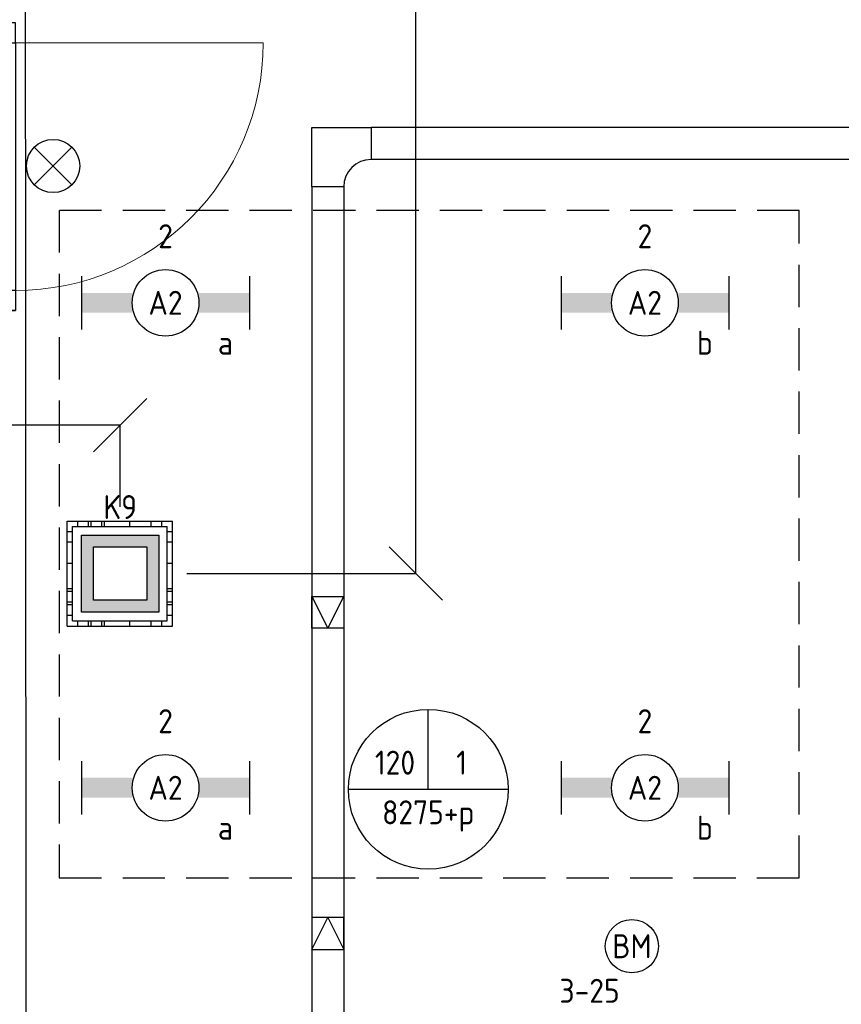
# Model space of a CAD drawing. Header units: millimetres. Extents: x -38031 to 110605, y -30229 to 92226.
# Tile 186 of 256: x 85805 to 88890, y 18366 to 22063. Entities that reach past the tile are written whole.
import ezdxf
from ezdxf.enums import TextEntityAlignment as Align

# ---------------------------------------------------------------- set-up
doc = ezdxf.new("R2010")
doc.units = ezdxf.units.MM
doc.header["$LTSCALE"] = 50
doc.set_wipeout_variables(frame=1)
doc.header["$PDMODE"] = 1
doc.linetypes.add('HIDDEN2', pattern=[4.7625, 3.175, -1.5875])
for name, color, linetype in [('AL$1A---_ALGEMEEN', 8, 'Continuous'), ('AL------_MAATVOERING', 2, 'Continuous'), ('BOUWKUNDIG', 8, 'Continuous'), ('EB6511--_ATTRIB', 2, 'Continuous'), ('EL6131--_KG', 3, 'Continuous'), ('EL6222--', 3, 'Continuous'), ('EL6311--', 3, 'Continuous'), ('EL6511--', 3, 'Continuous'), ('EM6131--', 1, 'Continuous'), ('LICHT_TEXT018', 1, 'Continuous'), ('Vloerdoos (2e)', 51, 'Continuous'), ('Vloerdoos (OUD)', 51, 'Continuous')]:
    doc.layers.add(name, color=color, linetype=linetype)
doc.styles.add('BURO-018', font='iso.shx', dxfattribs={"height": 90})
doc.styles.get("Standard").update_dxf_attribs({"font": 'iso.shx'})
doc.dimstyles.new('STABICAD', dxfattribs={"dimscale": 100, "dimtxt": 1.8, "dimasz": 2, "dimexe": 0, "dimexo": 2.5, "dimgap": 1.5, "dimtad": 0, "dimdec": 0, "dimrnd": 10, "dimzin": 0, "dimdsep": 46, "dimtxsty": 'Standard', "dimblk1": 'OBLIQUE', "dimblk2": 'OBLIQUE', "dimsah": 1, "dimcen": -3, "dimadec": 0, "dimazin": 0, "dimtfac": 1, "dimtdec": 0, "dimtofl": 0, "dimtmove": 2, "dimatfit": 3, "dimfxl": 0, "dimtvp": 1.055556, "dimtolj": 1, "dimtzin": 0, "dimarcsym": 0})

# ---------------------------------------------------------------- blocks, each defined once
blk = doc.blocks.new('E00024')
at = {"color": 0, "linetype": 'Continuous'}
for p, q in [((-1.414, 1.586), (1.414, 4.414)), ((-1.414, 4.414), (1.414, 1.586))]:
    blk.add_line(p, q, dxfattribs=at)
blk.add_circle((0, 3), 2, dxfattribs=at)
at = {"color": 0, "linetype": 'Continuous', "style": 'BURO-018'}
blk.add_attdef('E_TEXT1', text='', height=1.8, dxfattribs=at).set_placement((0, 7.5), align=Align.MIDDLE)
at = {"color": 0, "linetype": 'Continuous', "style": 'BURO-018', "flags": 1}
blk.add_attdef('E_MATCODE', (0, 0), '', height=1.8, dxfattribs=at)
blk = doc.blocks.new('_Oblique')
at = {"color": 0, "linetype": 'ByBlock', "lineweight": -2}
blk.add_line((-0.5, -0.5), (0.5, 0.5), dxfattribs=at)
blk = doc.blocks.new('*D52')
at = {"layer": 'AL------_MAATVOERING', "color": 0, "lineweight": -2}
for p, q in [((84360, 20233.4), (84360, 20540.6)), ((86182.4, 20540.6), (84360, 20540.6)), ((86182.4, 20233.4), (86182.4, 20540.6))]:
    blk.add_line(p, q, dxfattribs=at)
at = {"layer": 'Defpoints', "color": 0}
for p in [(84360, 20540.6), (84360, 19983.4), (86182.4, 19983.4)]:
    blk.add_point(p, dxfattribs=at)
at = {"layer": 'AL------_MAATVOERING', "color": 0, "lineweight": -2, "xscale": 200, "yscale": 200, "zscale": 200, "rotation": 180}
blk.add_blockref('_Oblique', (84360, 20540.6), dxfattribs=at)
at = {"layer": 'AL------_MAATVOERING', "color": 0, "lineweight": -2, "xscale": 200, "yscale": 200, "zscale": 200}
blk.add_blockref('_Oblique', (86182.4, 20540.6), dxfattribs=at)
at = {"layer": 'AL------_MAATVOERING', "color": 0, "insert": (85271.2, 20730.6), "char_height": 180, "attachment_point": 5}
blk.add_mtext('\\A1;1820', dxfattribs=at)
blk = doc.blocks.new('*D53')
at = {"layer": 'AL------_MAATVOERING', "color": 0, "lineweight": -2}
for p, q in [((86432.4, 25100), (87292.8, 25100)), ((87292.8, 19983.4), (87292.8, 25100)), ((86432.4, 19983.4), (87292.8, 19983.4))]:
    blk.add_line(p, q, dxfattribs=at)
at = {"layer": 'Defpoints', "color": 0}
for p in [(86182.4, 25100), (87292.8, 25100), (86182.4, 19983.4)]:
    blk.add_point(p, dxfattribs=at)
at = {"layer": 'AL------_MAATVOERING', "color": 0, "lineweight": -2, "xscale": 200, "yscale": 200, "zscale": 200}
for p, rotation in [((87292.8, 25100), 90), ((87292.8, 19983.4), 270)]:
    blk.add_blockref('_Oblique', p, dxfattribs=dict(at, rotation=rotation))
at = {"layer": 'AL------_MAATVOERING', "color": 0, "insert": (87102.8, 22541.7), "char_height": 180, "attachment_point": 5, "rotation": 90}
blk.add_mtext('\\A1;5120', dxfattribs=at)
blk = doc.blocks.new('E00414')
at = {"color": 0, "linetype": 'Continuous'}
for p, q in [((-2.9, -2.9), (-2.9, 2.9)), ((-2.9, 2.9), (2.9, 2.9)), ((2.9, 2.9), (2.9, -2.9)), ((-2, 2), (2, 2)), ((-2, -2), (-2, 2)), ((2, 2), (2, -2)), ((2, -2), (-2, -2)), ((2.9, -2.9), (-2.9, -2.9))]:
    blk.add_line(p, q, dxfattribs=at)
at = {"color": 0}
for points in [[(-2.9, 2.9), (2.9, 2.9), (-2, 2), (2, 2)], [(-2, -2), (-2.9, -2.9), (-2, 2), (-2.9, 2.9)], [(2, 2), (2.9, 2.9), (2, -2), (2.9, -2.9)], [(2, -2), (2.9, -2.9), (-2, -2), (-2.9, -2.9)]]:
    blk.add_solid(points, dxfattribs=at)
at = {"color": 0, "linetype": 'Continuous', "style": 'BURO-018'}
for tag, p in [('E_GKAST', (0, 8)), ('E_GROEP', (0, 5)), ('E_SGROEP', (4.5, 5))]:
    blk.add_attdef(tag, text='', height=1.8, dxfattribs=at).set_placement(p, align=Align.MIDDLE)
at = {"color": 0, "linetype": 'Continuous', "style": 'BURO-018', "flags": 1}
for tag, p in [('E_VERMCODE', (13, 5)), ('E_MATCODE', (0, 0))]:
    blk.add_attdef(tag, text='', height=1.8, dxfattribs=at).set_placement(p, align=Align.MIDDLE)
blk = doc.blocks.new('1115B6630')
at = {"color": 0}
for p, q in [((-6.3, 2), (-6.3, -2)), ((6.3, 2), (6.3, -2))]:
    blk.add_line(p, q, dxfattribs=at)
at = {"color": 0, "linetype": 'Continuous'}
blk.add_circle((0, 0), 2.5, dxfattribs=at)
at = {"color": 0}
for points in [[(-2.5, 0.75), (-6.3, 0.75), (-2.5, -0.75), (-6.3, -0.75)], [(2.5, 0.75), (6.3, 0.75), (2.5, -0.75), (6.3, -0.75)]]:
    blk.add_solid(points, dxfattribs=at)
at = {"color": 0, "linetype": 'Continuous', "style": 'BURO-018'}
for tag, p in [('E_GKAST', (0, 8)), ('E_GROEP', (0, 5)), ('E_SGROEP', (4.5, 5)), ('E_ARMCODE', (0, 0)), ('E_SLET', (4.5, -3))]:
    blk.add_attdef(tag, text='', height=1.8, dxfattribs=at).set_placement(p, align=Align.MIDDLE)
blk = doc.blocks.new('E-GK-GTC-783C')
at = {"color": 0, "linetype": 'Continuous'}
for p, q in [((-0.5, 60), (0.5, 60)), ((-0.5, -60), (0.5, -60))]:
    blk.add_line(p, q, dxfattribs=at)
blk = doc.blocks.new('E-GK-BS--1-78676767')
at = {"color": 0, "linetype": 'Continuous'}
for p, q in [((-163, -60), (-163, 60)), ((-163, 60), (60, 60)), ((60, 60), (60, -163)), ((60, -163), (-60, -163))]:
    blk.add_line(p, q, dxfattribs=at)
blk.add_arc((-163, -163), 103, 0, 90, dxfattribs=at)
blk = doc.blocks.new('VLOERDOOS (2e)')
at = {"layer": 'Vloerdoos (OUD)'}
for p, q in [((0, 395), (395, 395)), ((0, 395), (0, 0)), ((20, 375), (20, 20)), ((20, 375), (375, 375)), ((40, 375), (40, 395)), ((80, 375), (80, 395)), ((90, 375), (90, 395)), ((130, 375), (130, 395)), ((140, 375), (140, 395)), ((235, 375), (235, 395)), ((315, 375), (315, 395)), ((355, 375), (355, 395)), ((375, 375), (375, 20)), ((395, 395), (395, 0)), ((0, 355), (20, 355)), ((375, 355), (395, 355)), ((0, 315), (20, 315)), ((0, 305), (20, 305)), ((375, 315), (395, 315)), ((375, 305), (395, 305)), ((0, 265), (20, 265)), ((375, 265), (395, 265)), ((0, 255), (20, 255)), ((375, 255), (395, 255)), ((0, 160), (20, 160)), ((375, 160), (395, 160)), ((0, 80), (20, 80)), ((375, 80), (395, 80)), ((0, 40), (20, 40)), ((375, 40), (395, 40)), ((0, 0), (395, 0)), ((20, 20), (375, 20)), ((40, 0), (40, 20)), ((80, 0), (80, 20)), ((90, 0), (90, 20)), ((130, 0), (130, 20)), ((140, 0), (140, 20)), ((235, 0), (235, 20)), ((315, 0), (315, 20)), ((355, 0), (355, 20))]:
    blk.add_line(p, q, dxfattribs=at)
blk = doc.blocks.new('E00103')
at = {"color": 0, "linetype": 'Continuous'}
for p, q in [((0, 6), (0, 12)), ((-6, 6), (6, 6))]:
    blk.add_line(p, q, dxfattribs=at)
blk.add_circle((0, 6), 6, dxfattribs=at)
at = {"color": 0, "linetype": 'Continuous', "style": 'BURO-018'}
for tag, p in [('E_TEXT1', (-2.5, 8)), ('E_TEXT3', (2.5, 8)), ('E_TEXT6', (0, 4))]:
    blk.add_attdef(tag, text='', height=1.8, dxfattribs=at).set_placement(p, align=Align.MIDDLE)
blk = doc.blocks.new('E00123')
at = {"color": 0, "linetype": 'Continuous'}
blk.add_circle((0, 0), 2, dxfattribs=at)
at = {"color": 0, "linetype": 'Continuous', "style": 'BURO-018'}
for tag, p in [('E_TEXT1', (0, 4.5)), ('E_TEXT2', (0, 0))]:
    blk.add_attdef(tag, text='', height=1.8, dxfattribs=at).set_placement(p, align=Align.MIDDLE)
at = {"color": 0, "linetype": 'Continuous', "style": 'BURO-018', "flags": 1}
blk.add_attdef('E_MATCODE', (0, 0), '', height=1.8, dxfattribs=at)
blk = doc.blocks.new('32x_hout-mk 874s-p')
at = {"color": 0}
blk.add_wipeout([(0, -1080), (0, 0), (-114, 0), (-114, -1080)], dxfattribs=at).dxf.layer = 'AL$1A---_ALGEMEEN'
at = {"layer": 'AL$1A---_ALGEMEEN', "color": 0}
blk.add_lwpolyline([(0, -1080), (0, 0), (-114, 0), (-114, -1080)], close=True, dxfattribs=at)
at = {"color": 0}
for points in [[(0, -90), (0, 0), (-114, 0), (-114, -90)], [(-114, -990), (0, -990), (0, -1080), (-114, -1080)]]:
    blk.add_wipeout(points, dxfattribs=at).dxf.layer = 'AL$1A---_ALGEMEEN'
at = {"layer": 'AL$1A---_ALGEMEEN', "color": 0}
for points in [[(0, -90), (0, 0), (-114, 0), (-114, -90)], [(-114, -990), (0, -990), (0, -1080), (-114, -1080)]]:
    blk.add_lwpolyline(points, close=True, dxfattribs=at)
at = {"color": 0}
blk.add_wipeout([(-40, -75), (0, -75), (0, -1005), (-40, -1005)], dxfattribs=at).dxf.layer = 'AL$1A---_ALGEMEEN'
at = {"layer": 'AL$1A---_ALGEMEEN', "color": 0, "lineweight": 15}
blk.add_line((0, -75), (930, -75), dxfattribs=at)
at = {"layer": 'AL$1A---_ALGEMEEN', "color": 0}
blk.add_lwpolyline([(-40, -75), (0, -75), (0, -1005), (-40, -1005)], close=True, dxfattribs=at)
at = {"layer": 'AL$1A---_ALGEMEEN', "color": 0, "lineweight": 15}
blk.add_arc((0, -75), 930, 270, 0, dxfattribs=at)
blk = doc.blocks.new('200254 W 211 30-06-2008')
at = {"layer": 'AL$1A---_ALGEMEEN', "xscale": 0.02, "yscale": 0.02, "zscale": 0.02}
blk.add_blockref('32x_hout-mk 874s-p', (20750.549, 3456.965), dxfattribs=at)
at = {"layer": 'AL$1A---_ALGEMEEN'}
blk.add_lwpolyline([(20727.449, 3482.942), (20751.258, 3482.942), (20751.258, 3469.196), (20751.349, 3343.545), (20852.949, 3343.545), (20852.949, 3309.725), (20999.829, 3309.725), (20999.829, 3594.945), (20770.949, 3594.945), (20770.949, 3524.545), (20685.044, 3524.545), (20684.834, 3483.092)], close=True, dxfattribs=at)

msp = doc.modelspace()

# ---------------------------------------------------------------- block references
at = {"layer": 'BOUWKUNDIG', "xscale": 50, "yscale": 50, "zscale": 50}
msp.add_blockref('200254 W 211 30-06-2008', (-951737.5, -150797.3), dxfattribs=at)

# ---------------------------------------------------------------- next in the draw order: linework, layer by layer
at = {"layer": 'EL6131--_KG'}
for p, q in [((86902.1, 19897.6), (86962.1, 19777.6)), ((86962.1, 19777.6), (87022.1, 19897.6)), ((86902.1, 18572.1), (86962.1, 18692.1)), ((86962.1, 18692.1), (87022.1, 18572.1))]:
    msp.add_line(p, q, dxfattribs=at)
for points in [[(86902.1, 19897.6), (87022.1, 19897.6), (87022.1, 19777.6), (86902.1, 19777.6)], [(86902.1, 18572.1), (87022.1, 18572.1), (87022.1, 18692.1), (86902.1, 18692.1)]]:
    msp.add_lwpolyline(points, close=True, dxfattribs=at)
at = {"layer": 'LICHT_TEXT018', "linetype": 'HIDDEN2'}
msp.add_lwpolyline([(85954.1, 18840.6), (88732.6, 18840.6), (88732.6, 21346.8), (85954.1, 21346.8)], close=True, dxfattribs=at)

# ---------------------------------------------------------------- next in the draw order: block references
at = {"layer": 'EL6131--_KG', "rotation": 90.00000000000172}
msp.add_blockref('E-GK-BS--1-78676767', (86962.1, 21598), dxfattribs=at)
at = {"layer": 'EL6131--_KG'}
for p, xscale, rotation in [((89158.5, 21598), 4066.880772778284, 179.9999999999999), ((86962.1, 17005.3), 8859.360157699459, 270)]:
    msp.add_blockref('E-GK-GTC-783C', p, dxfattribs=dict(at, xscale=xscale, rotation=rotation))
at = {"layer": 'EL6222--'}
ref = msp.add_blockref('E00414', (86183, 19983), dxfattribs=dict(at, xscale=50, yscale=50, zscale=50))
ref.add_attrib('E_GROEP', 'K9', dxfattribs={"layer": '0', "color": 1, "linetype": 'Continuous', "height": 90, "style": 'BURO-018'}).set_placement((86183, 20233), align=Align.MIDDLE)
at = {"layer": 'EL6311--'}
ref = msp.add_blockref('1115B6630', (86353.1, 20999.7), dxfattribs=dict(at, xscale=50, yscale=50, zscale=50))
ref.add_attrib('E_ARMCODE', 'A2', dxfattribs={"layer": '0', "color": 1, "linetype": 'Continuous', "height": 90, "style": 'BURO-018'}).set_placement((86353.1, 20999.7), align=Align.MIDDLE)
ref.add_attrib('E_SLET', 'a', dxfattribs={"layer": '0', "color": 1, "linetype": 'Continuous', "height": 90, "style": 'BURO-018'}).set_placement((86578.1, 20849.7), align=Align.MIDDLE)
ref.add_attrib('E_GROEP', '2', dxfattribs={"layer": '0', "color": 1, "linetype": 'Continuous', "height": 90, "style": 'BURO-018'}).set_placement((86353.1, 21249.7), align=Align.MIDDLE)
ref = msp.add_blockref('1115B6630', (88153, 20999.7), dxfattribs=dict(at, xscale=50, yscale=50, zscale=50))
ref.add_attrib('E_ARMCODE', 'A2', dxfattribs={"layer": '0', "color": 1, "linetype": 'Continuous', "height": 90, "style": 'BURO-018'}).set_placement((88153, 20999.7), align=Align.MIDDLE)
ref.add_attrib('E_SLET', 'b', dxfattribs={"layer": '0', "color": 1, "linetype": 'Continuous', "height": 90, "style": 'BURO-018'}).set_placement((88378, 20849.7), align=Align.MIDDLE)
ref.add_attrib('E_GROEP', '2', dxfattribs={"layer": '0', "color": 1, "linetype": 'Continuous', "height": 90, "style": 'BURO-018'}).set_placement((88153, 21249.7), align=Align.MIDDLE)
ref = msp.add_blockref('1115B6630', (86353.1, 19178.9), dxfattribs=dict(at, xscale=50, yscale=50, zscale=50))
ref.add_attrib('E_ARMCODE', 'A2', dxfattribs={"layer": '0', "color": 1, "linetype": 'Continuous', "height": 90, "style": 'BURO-018'}).set_placement((86353.1, 19178.9), align=Align.MIDDLE)
ref.add_attrib('E_SLET', 'a', dxfattribs={"layer": '0', "color": 1, "linetype": 'Continuous', "height": 90, "style": 'BURO-018'}).set_placement((86578.1, 19028.9), align=Align.MIDDLE)
ref.add_attrib('E_GROEP', '2', dxfattribs={"layer": '0', "color": 1, "linetype": 'Continuous', "height": 90, "style": 'BURO-018'}).set_placement((86353.1, 19428.9), align=Align.MIDDLE)
ref = msp.add_blockref('1115B6630', (88153, 19178.9), dxfattribs=dict(at, xscale=50, yscale=50, zscale=50))
ref.add_attrib('E_ARMCODE', 'A2', dxfattribs={"layer": '0', "color": 1, "linetype": 'Continuous', "height": 90, "style": 'BURO-018'}).set_placement((88153, 19178.9), align=Align.MIDDLE)
ref.add_attrib('E_SLET', 'b', dxfattribs={"layer": '0', "color": 1, "linetype": 'Continuous', "height": 90, "style": 'BURO-018'}).set_placement((88378, 19028.9), align=Align.MIDDLE)
ref.add_attrib('E_GROEP', '2', dxfattribs={"layer": '0', "color": 1, "linetype": 'Continuous', "height": 90, "style": 'BURO-018'}).set_placement((88153, 19428.9), align=Align.MIDDLE)
at = {"layer": 'EL6511--', "xscale": 50, "yscale": 50, "zscale": 50}
msp.add_blockref('E00024', (85930.9, 21363.5), dxfattribs=at)
at = {"layer": 'EL6511--'}
ref = msp.add_blockref('E00123', (88104, 18584.2), dxfattribs=dict(at, xscale=50, yscale=50, zscale=50))
ref.add_attrib('E_TEXT2', 'BM', dxfattribs={"layer": 'EB6511--_ATTRIB', "color": 1, "linetype": 'Continuous', "height": 90, "style": 'BURO-018'}).set_placement((88104, 18584.2), align=Align.MIDDLE)
ref.add_attrib('E_TEXT1', '3-25', dxfattribs={"layer": 'EB6511--_ATTRIB', "color": 1, "linetype": 'Continuous', "height": 90, "style": 'BURO-018'}).set_placement((87945.1, 18416.9), align=Align.MIDDLE)
at = {"layer": 'EM6131--'}
ref = msp.add_blockref('E00103', (87339.6, 18873.3), dxfattribs=dict(at, xscale=50, yscale=50, zscale=50))
ref.add_attrib('E_TEXT1', '120', dxfattribs={"layer": '0', "color": 1, "linetype": 'Continuous', "height": 90, "style": 'BURO-018'}).set_placement((87214.6, 19273.3), align=Align.MIDDLE)
ref.add_attrib('E_TEXT3', '1', dxfattribs={"layer": '0', "color": 1, "linetype": 'Continuous', "height": 90, "style": 'BURO-018'}).set_placement((87464.6, 19273.3), align=Align.MIDDLE)
ref.add_attrib('E_TEXT6', '8275+p', dxfattribs={"layer": '0', "color": 1, "linetype": 'Continuous', "height": 90, "style": 'BURO-018'}).set_placement((87339.6, 19073.3), align=Align.MIDDLE)
at = {"layer": 'Vloerdoos (2e)', "rotation": 90}
msp.add_blockref('VLOERDOOS (2e)', (86379.3, 19785.5), dxfattribs=at)

# ---------------------------------------------------------------- next in the draw order: dimensions: what is measured, and where the dimension line sits
at = {"layer": 'AL------_MAATVOERING'}
dim = msp.add_linear_dim(base=(87292.8, 25100), p1=(86182.4, 19983.4), p2=(86182.4, 25100), angle=90, dimstyle='STABICAD', dxfattribs=at)
dim.commit()
dim.dimension.update_dxf_attribs({"geometry": '*D53', "text_midpoint": (87102.8, 22541.7)})
dim = msp.add_linear_dim(base=(84360, 20540.6), p1=(86182.4, 19983.4), p2=(84360, 19983.4), dimstyle='STABICAD', dxfattribs=at)
dim.commit()
dim.dimension.update_dxf_attribs({"geometry": '*D52', "text_midpoint": (85271.2, 20730.6)})

doc.saveas('drawing.dxf')
